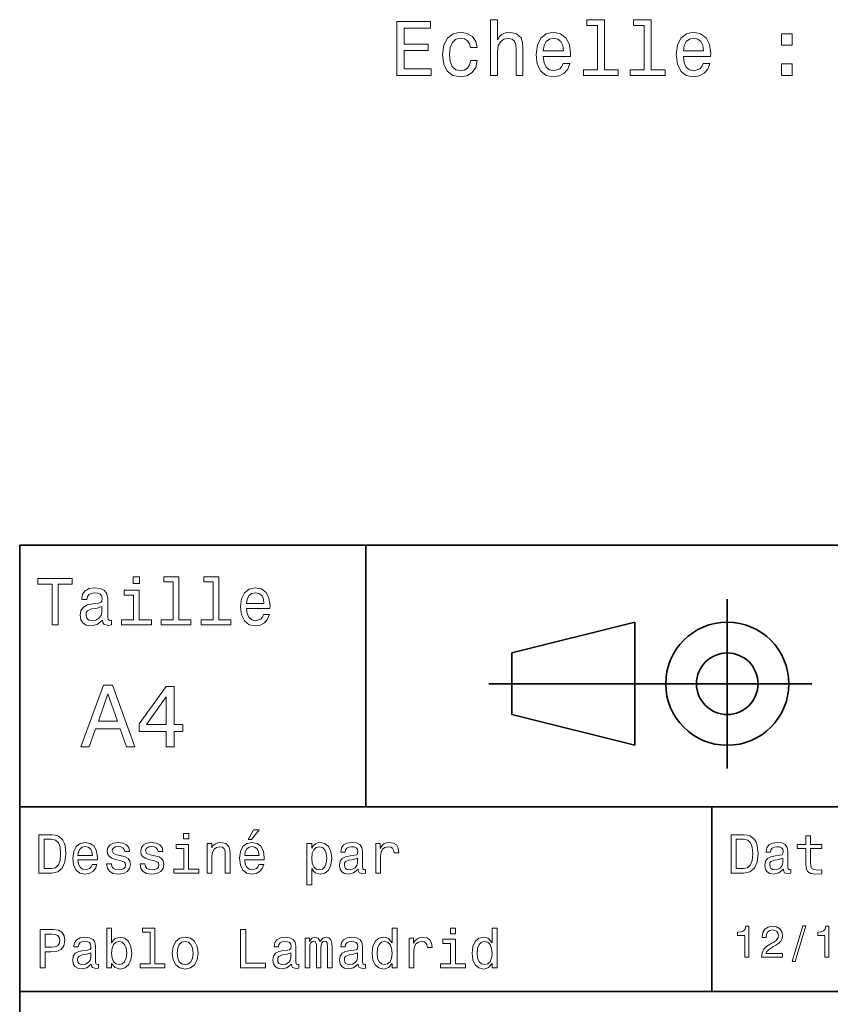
# Model space of a CAD drawing. Extents: x 0 to 297, y 0 to 210.
# Tile 5 of 10: x 97 to 150, y 40 to 104. Entities that reach past the tile are written whole.
import ezdxf

# ---------------------------------------------------------------- set-up
doc = ezdxf.new("R2010")
doc.units = 0

msp = doc.modelspace()

# ---------------------------------------------------------------- linework, layer by layer
at = {"color": 7, "lineweight": 35}
for p, q in [((97, 10), (97, 70)), ((97, 70), (287, 70)), ((127.5, 61), (148.5, 61)), ((97, 53), (162, 53)), ((97, 41), (162, 41))]:
    msp.add_line(p, q, dxfattribs=at)
at = {"color": 7, "lineweight": 35, "ltscale": 0.425}
msp.add_line((119.5, 53), (119.5, 70), dxfattribs=at)
at = {"color": 7, "lineweight": 35, "ltscale": 0.275}
msp.add_line((143, 55.5), (143, 66.5), dxfattribs=at)
at = {"color": 7, "lineweight": 35, "ltscale": 0.206155}
for p, q in [((129, 63), (137, 65)), ((137, 57), (129, 59))]:
    msp.add_line(p, q, dxfattribs=at)
at = {"color": 7, "lineweight": 35, "ltscale": 0.2}
msp.add_line((137, 65), (137, 57), dxfattribs=at)
at = {"color": 7, "lineweight": 35, "ltscale": 0.1}
msp.add_line((129, 59), (129, 63), dxfattribs=at)
at = {"color": 7, "lineweight": 35, "ltscale": 0.3}
msp.add_line((142, 41), (142, 53), dxfattribs=at)
at = {"color": 7, "lineweight": 13}
for points in [[(121.524696, 100.527969), (123.743721, 100.527969), (123.743721, 100.951599), (121.988678, 100.951599), (121.988678, 102.136757), (123.552078, 102.136757), (123.552078, 102.555344), (121.988678, 102.555344), (121.988678, 103.60434), (123.703377, 103.60434), (123.703377, 104.027969), (121.524696, 104.027969)], [(127.611877, 100.527969), (128.055679, 100.527969), (128.055679, 102.09137), (128.101074, 102.44944), (128.247314, 102.711685), (128.474274, 102.87307), (128.776855, 102.933586), (129.018936, 102.883156), (129.170227, 102.746986), (129.24588, 102.520042), (129.271103, 102.217453), (129.271103, 100.527969), (129.714905, 100.527969), (129.714905, 102.308228), (129.694733, 102.666298), (129.603943, 102.963852), (129.306396, 103.236183), (128.842422, 103.332001), (128.590256, 103.2967), (128.373398, 103.200882), (128.191849, 103.049583), (128.055679, 102.842812), (128.055679, 104.14901), (127.611877, 104.14901)], [(134.566483, 103.77581), (134.566483, 100.901169), (133.653656, 100.901169), (133.653656, 100.527969), (135.918076, 100.527969), (135.918076, 100.901169), (135.010284, 100.901169), (135.010284, 104.14901), (133.870514, 104.14901), (133.870514, 103.77581)], [(137.602509, 103.77581), (137.602509, 100.901169), (136.689682, 100.901169), (136.689682, 100.527969), (138.954102, 100.527969), (138.954102, 100.901169), (138.04631, 100.901169), (138.04631, 104.14901), (136.90654, 104.14901), (136.90654, 103.77581)], [(126.300636, 102.338486), (126.739395, 102.338486), (126.648621, 102.741943), (126.431763, 103.059669), (126.093864, 103.256355), (125.655106, 103.332001), (125.170952, 103.23114), (124.802795, 102.948715), (124.570808, 102.489784), (124.49012, 101.874512), (124.565765, 101.264282), (124.792709, 100.810387), (125.15078, 100.527969), (125.639977, 100.432152), (126.073692, 100.507797), (126.411591, 100.719612), (126.643578, 101.052467), (126.744438, 101.496269), (126.320808, 101.496269), (126.245163, 101.213852), (126.103951, 101.002029), (125.902222, 100.870911), (125.655106, 100.830566), (125.347466, 100.896126), (125.125565, 101.097855), (124.989395, 101.425667), (124.944008, 101.889641), (124.989395, 102.343529), (125.130608, 102.671341), (125.357552, 102.87307), (125.655106, 102.943672), (125.917351, 102.898285), (126.114037, 102.782295), (126.245163, 102.590652)], [(131.036224, 101.753471), (132.811447, 101.753471), (132.816483, 101.960243), (132.735794, 102.540215), (132.513885, 102.973938), (132.160873, 103.236183), (131.691849, 103.332001), (131.23291, 103.23114), (130.879883, 102.948715), (130.652939, 102.489784), (130.57225, 101.884598), (130.647903, 101.264282), (130.874847, 100.810387), (131.222824, 100.527969), (131.676712, 100.432152), (132.070084, 100.497711), (132.392853, 100.669182), (132.629883, 100.941513), (132.766052, 101.304626), (132.327301, 101.304626), (132.236511, 101.102898), (132.105392, 100.951599), (131.732193, 100.830566), (131.444733, 100.88604), (131.227875, 101.062553), (131.086655, 101.350014), (131.036224, 101.738342)], [(140.144302, 101.753471), (141.91951, 101.753471), (141.924561, 101.960243), (141.843872, 102.540215), (141.621964, 102.973938), (141.268936, 103.236183), (140.799911, 103.332001), (140.340988, 103.23114), (139.987961, 102.948715), (139.761017, 102.489784), (139.680313, 101.884598), (139.755966, 101.264282), (139.98291, 100.810387), (140.330902, 100.527969), (140.78479, 100.432152), (141.178162, 100.497711), (141.500931, 100.669182), (141.737961, 100.941513), (141.874115, 101.304626), (141.435364, 101.304626), (141.344589, 101.102898), (141.213455, 100.951599), (140.840256, 100.830566), (140.552795, 100.88604), (140.335938, 101.062553), (140.194733, 101.350014), (140.144302, 101.738342)], [(146.523987, 102.484741), (147.21994, 102.484741), (147.21994, 103.236183), (146.523987, 103.236183)], [(131.036224, 102.126671), (131.091705, 102.474655), (131.227875, 102.731857), (131.434647, 102.888199), (131.70697, 102.943672), (131.974274, 102.888199), (132.181046, 102.731857), (132.307114, 102.474655), (132.352509, 102.126671)], [(140.144302, 102.126671), (140.199768, 102.474655), (140.335938, 102.731857), (140.542709, 102.888199), (140.815048, 102.943672), (141.082336, 102.888199), (141.289108, 102.731857), (141.415192, 102.474655), (141.460571, 102.126671)], [(146.523987, 100.527969), (147.21994, 100.527969), (147.21994, 101.279411), (146.523987, 101.279411)], [(99.102303, 64.837173), (99.5, 64.837173), (99.5, 67.47406), (100.407784, 67.47406), (100.407784, 67.837173), (98.190201, 67.837173), (98.190201, 67.47406), (99.102303, 67.47406)], [(104.786743, 67.940918), (104.384727, 67.940918), (104.384727, 67.508644), (104.786743, 67.508644)], [(106.969742, 67.621033), (106.969742, 65.157059), (106.187317, 65.157059), (106.187317, 64.837173), (108.128242, 64.837173), (108.128242, 65.157059), (107.350143, 65.157059), (107.350143, 67.940918), (106.373199, 67.940918), (106.373199, 67.621033)], [(109.572044, 67.621033), (109.572044, 65.157059), (108.789627, 65.157059), (108.789627, 64.837173), (110.730545, 64.837173), (110.730545, 65.157059), (109.952454, 65.157059), (109.952454, 67.940918), (108.975502, 67.940918), (108.975502, 67.621033)], [(102.387611, 65.139771), (102.387611, 65.126801), (102.409225, 64.979828), (102.47406, 64.876076), (102.746399, 64.793945), (102.958214, 64.828529), (102.958214, 65.122475), (102.867432, 65.109505), (102.746399, 65.165703), (102.724785, 65.338615), (102.724785, 66.540344), (102.672913, 66.84726), (102.521614, 67.0634), (102.257927, 67.193085), (101.886169, 67.240631), (101.523056, 67.188759), (101.255043, 67.041786), (101.086456, 66.812675), (101.030258, 66.510086), (101.030258, 66.484146), (101.371758, 66.484146), (101.402016, 66.665703), (101.497116, 66.795387), (101.65274, 66.873199), (101.873199, 66.903458), (102.085014, 66.881844), (102.236313, 66.817001), (102.327087, 66.704605), (102.357346, 66.548988), (102.340057, 66.367432), (102.270897, 66.276657), (102.097984, 66.233429), (101.773773, 66.198845), (101.402016, 66.121033), (101.138329, 65.982704), (100.982712, 65.766571), (100.935158, 65.446686), (100.978386, 65.161385), (101.112389, 64.949562), (101.328529, 64.815559), (101.626801, 64.768013), (102.028816, 64.858788)], [(111.750717, 65.887604), (113.272339, 65.887604), (113.276657, 66.064842), (113.207497, 66.561958), (113.017288, 66.933716), (112.714699, 67.158501), (112.312683, 67.240631), (111.919312, 67.154175), (111.616714, 66.912102), (111.422188, 66.51873), (111.353027, 66), (111.41787, 65.4683), (111.612396, 65.079247), (111.91066, 64.837173), (112.299713, 64.755043), (112.636887, 64.811234), (112.913544, 64.958214), (113.116714, 65.191643), (113.233429, 65.502876), (112.857346, 65.502876), (112.779541, 65.329971), (112.667145, 65.200287), (112.34726, 65.096542), (112.100868, 65.144089), (111.914986, 65.295387), (111.793945, 65.541786), (111.750717, 65.874634)], [(104.773773, 65.157059), (104.773773, 67.080688), (103.796829, 67.080688), (103.796829, 66.756485), (104.393372, 66.756485), (104.393372, 65.157059), (103.615273, 65.157059), (103.615273, 64.837173), (105.560516, 64.837173), (105.560516, 65.157059)], [(111.750717, 66.207489), (111.798271, 66.50576), (111.914986, 66.726219), (112.092216, 66.860229), (112.325653, 66.907776), (112.554756, 66.860229), (112.731987, 66.726219), (112.840057, 66.50576), (112.878967, 66.207489)], [(102.344383, 65.649857), (102.292511, 65.425072), (102.154182, 65.252159), (101.946686, 65.139771), (101.691643, 65.100861), (101.527374, 65.122475), (101.41066, 65.191643), (101.337173, 65.312675), (101.315559, 65.481262), (101.332855, 65.632561), (101.402016, 65.740631), (101.678673, 65.861671), (102.028816, 65.913544), (102.344383, 66.017288)], [(100.982712, 56.9049), (101.51297, 56.9049), (101.933716, 58.080692), (103.530258, 58.080692), (103.951012, 56.9049), (104.492798, 56.9049), (103.028816, 60.910664), (102.440926, 60.910664)], [(106.521614, 56.9049), (107.040344, 56.9049), (107.040344, 57.896255), (107.610954, 57.896255), (107.610954, 58.357349), (107.040344, 58.357349), (107.040344, 60.818443), (106.515854, 60.818443), (104.763687, 58.403458), (104.763687, 57.896255), (106.521614, 57.896255)], [(102.118156, 58.570606), (102.734871, 60.334293), (103.351585, 58.570606)], [(105.247841, 58.357349), (106.521614, 60.149857), (106.521614, 58.357349)], [(99.080688, 51.190563), (98.248558, 51.190563), (98.248558, 48.690563), (99.080688, 48.690563), (99.473343, 48.769814), (99.765129, 49.011169), (99.945244, 49.40382), (100.010086, 49.940563), (99.952446, 50.488113), (99.880402, 50.70425), (99.779541, 50.877163), (99.487755, 51.111313), (99.296829, 51.168949)], [(107.992798, 51.27702), (107.657784, 51.27702), (107.657784, 50.916786), (107.992798, 50.916786)], [(111.84726, 50.88797), (112.059799, 50.88797), (112.560516, 51.500362), (112.207489, 51.500362)], [(144.080688, 51.190563), (143.248566, 51.190563), (143.248566, 48.690563), (144.080688, 48.690563), (144.473343, 48.769814), (144.765137, 49.011169), (144.945251, 49.40382), (145.010086, 49.940563), (144.952454, 50.488113), (144.880402, 50.70425), (144.779541, 50.877163), (144.487747, 51.111313), (144.296829, 51.168949)], [(99.055473, 50.891571), (99.329254, 50.837536), (99.516571, 50.671829), (99.628242, 50.376442), (99.664268, 49.940563), (99.624641, 49.519093), (99.51297, 49.223705), (99.322044, 49.047192), (99.055473, 48.989555), (98.583572, 48.989555), (98.583572, 50.891571)], [(100.784584, 49.565922), (102.052597, 49.565922), (102.056198, 49.713619), (101.998558, 50.127884), (101.840057, 50.437683), (101.587898, 50.625), (101.252884, 50.693443), (100.925072, 50.621399), (100.672913, 50.41967), (100.510803, 50.091862), (100.453171, 49.659584), (100.507202, 49.216499), (100.669312, 48.892292), (100.91787, 48.690563), (101.242073, 48.62212), (101.523056, 48.668949), (101.753601, 48.791428), (101.922913, 48.98595), (102.020172, 49.245319), (101.706772, 49.245319), (101.64193, 49.101227), (101.548271, 48.993156), (101.2817, 48.9067), (101.07637, 48.946327), (100.921471, 49.072407), (100.820602, 49.27774), (100.784584, 49.555115)], [(103.623199, 49.818085), (103.317001, 49.890129), (103.090057, 49.972984), (103.014412, 50.142292), (103.036026, 50.261169), (103.111671, 50.347622), (103.234146, 50.401657), (103.41066, 50.423271), (103.579971, 50.401657), (103.713257, 50.336815), (103.799713, 50.239555), (103.835732, 50.109871), (104.145531, 50.109871), (104.145531, 50.117077), (104.091499, 50.351227), (103.943802, 50.534943), (103.713257, 50.650219), (103.41066, 50.693443), (103.104469, 50.650219), (102.881126, 50.531342), (102.740631, 50.354828), (102.697403, 50.131485), (102.729828, 49.915348), (102.830688, 49.76405), (102.996399, 49.655983), (103.237755, 49.580334), (103.590775, 49.493877), (103.806915, 49.40382), (103.864555, 49.331772), (103.886169, 49.223705), (103.853745, 49.09042), (103.767288, 48.989555), (103.626801, 48.924713), (103.439484, 48.903099), (103.241356, 48.924713), (103.09726, 49.000362), (103, 49.122841), (102.960373, 49.292149), (102.654175, 49.292149), (102.704613, 49.003963), (102.852303, 48.795029), (103.086456, 48.668949), (103.41066, 48.62212), (103.749283, 48.668949), (103.997841, 48.795029), (104.149139, 48.996758), (104.203171, 49.259727), (104.163544, 49.486671), (104.051872, 49.641571), (103.868156, 49.742435)], [(105.791786, 49.818085), (105.485588, 49.890129), (105.258644, 49.972984), (105.182999, 50.142292), (105.204613, 50.261169), (105.280258, 50.347622), (105.40274, 50.401657), (105.579254, 50.423271), (105.748558, 50.401657), (105.881844, 50.336815), (105.9683, 50.239555), (106.004326, 50.109871), (106.314117, 50.109871), (106.314117, 50.117077), (106.260086, 50.351227), (106.112396, 50.534943), (105.881844, 50.650219), (105.579254, 50.693443), (105.273056, 50.650219), (105.049713, 50.531342), (104.909225, 50.354828), (104.865997, 50.131485), (104.898415, 49.915348), (104.999283, 49.76405), (105.164986, 49.655983), (105.406342, 49.580334), (105.759369, 49.493877), (105.975502, 49.40382), (106.033142, 49.331772), (106.054756, 49.223705), (106.022339, 49.09042), (105.935883, 48.989555), (105.795387, 48.924713), (105.60807, 48.903099), (105.409943, 48.924713), (105.265854, 49.000362), (105.168587, 49.122841), (105.12896, 49.292149), (104.822769, 49.292149), (104.873199, 49.003963), (105.020897, 48.795029), (105.255043, 48.668949), (105.579254, 48.62212), (105.91787, 48.668949), (106.166428, 48.795029), (106.317726, 48.996758), (106.371758, 49.259727), (106.33213, 49.486671), (106.220459, 49.641571), (106.036743, 49.742435)], [(107.981987, 48.957134), (107.981987, 50.560158), (107.16787, 50.560158), (107.16787, 50.289986), (107.664986, 50.289986), (107.664986, 48.957134), (107.016571, 48.957134), (107.016571, 48.690563), (108.637611, 48.690563), (108.637611, 48.957134)], [(109.181557, 48.690563), (109.498558, 48.690563), (109.498558, 49.807278), (109.530983, 50.063042), (109.635445, 50.250362), (109.797546, 50.365635), (110.013687, 50.408863), (110.1866, 50.372841), (110.29467, 50.275578), (110.348701, 50.113472), (110.366714, 49.897335), (110.366714, 48.690563), (110.683716, 48.690563), (110.683716, 49.962177), (110.669312, 50.217941), (110.604469, 50.430477), (110.39193, 50.625), (110.060516, 50.693443), (109.876801, 50.668228), (109.721901, 50.599785), (109.588615, 50.484512), (109.484146, 50.329613), (109.484146, 50.625), (109.181557, 50.625)], [(111.627518, 49.565922), (112.895531, 49.565922), (112.899132, 49.713619), (112.841499, 50.127884), (112.682999, 50.437683), (112.430832, 50.625), (112.095825, 50.693443), (111.768013, 50.621399), (111.515854, 50.41967), (111.353745, 50.091862), (111.296112, 49.659584), (111.350143, 49.216499), (111.512245, 48.892292), (111.760803, 48.690563), (112.085014, 48.62212), (112.365997, 48.668949), (112.596542, 48.791428), (112.765854, 48.98595), (112.863113, 49.245319), (112.549713, 49.245319), (112.484871, 49.101227), (112.391212, 48.993156), (112.124641, 48.9067), (111.919312, 48.946327), (111.764412, 49.072407), (111.663544, 49.27774), (111.627518, 49.555115)], [(115.986313, 50.326012), (115.986313, 50.625), (115.669312, 50.625), (115.669312, 47.941284), (115.986313, 47.941284), (115.986313, 48.98595), (116.097984, 48.816643), (116.22406, 48.704971), (116.541069, 48.62212), (116.843658, 48.690563), (117.081413, 48.895893), (117.236313, 49.2201), (117.293945, 49.659584), (117.236313, 50.095463), (117.081413, 50.41967), (116.843658, 50.621399), (116.541069, 50.693443), (116.368156, 50.671829), (116.220459, 50.603386), (116.094383, 50.488113)], [(119.005043, 48.942726), (119.005043, 48.931919), (119.023056, 48.809441), (119.077087, 48.722984), (119.304031, 48.654541), (119.480545, 48.683357), (119.480545, 48.928314), (119.4049, 48.917507), (119.304031, 48.96434), (119.286026, 49.108429), (119.286026, 50.109871), (119.242798, 50.365635), (119.116714, 50.54575), (118.896973, 50.65382), (118.587173, 50.693443), (118.284584, 50.650219), (118.061241, 50.52774), (117.920746, 50.336815), (117.873917, 50.084656), (117.873917, 50.063042), (118.158501, 50.063042), (118.183716, 50.21434), (118.26297, 50.322407), (118.392654, 50.387249), (118.57637, 50.412464), (118.752884, 50.394455), (118.878967, 50.34042), (118.954613, 50.246758), (118.979828, 50.117077), (118.965416, 49.965778), (118.907784, 49.890129), (118.763687, 49.854107), (118.493515, 49.825291), (118.183716, 49.760448), (117.963974, 49.645176), (117.834297, 49.465057), (117.79467, 49.19849), (117.830688, 48.960735), (117.942368, 48.784222), (118.122482, 48.67255), (118.37104, 48.632927), (118.706055, 48.708576)], [(120.143372, 48.690563), (120.460373, 48.690563), (120.460373, 49.796471), (120.492798, 50.063042), (120.590057, 50.253963), (120.748558, 50.369236), (120.961098, 50.408863), (121.119598, 50.383648), (121.238472, 50.3116), (121.310516, 50.189121), (121.335739, 50.023415), (121.656342, 50.023415), (121.613113, 50.315205), (121.49424, 50.524136), (121.296112, 50.650219), (121.02594, 50.693443), (120.842224, 50.664627), (120.683716, 50.592579), (120.543228, 50.4701), (120.431557, 50.304398), (120.431557, 50.625), (120.143372, 50.625)], [(144.055481, 50.891571), (144.329254, 50.837536), (144.516571, 50.671829), (144.628235, 50.376442), (144.664261, 49.940563), (144.624634, 49.519093), (144.51297, 49.223705), (144.322052, 49.047192), (144.055481, 48.989555), (143.583572, 48.989555), (143.583572, 50.891571)], [(146.656342, 48.942726), (146.656342, 48.931919), (146.674347, 48.809441), (146.728394, 48.722984), (146.955338, 48.654541), (147.131851, 48.683357), (147.131851, 48.928314), (147.056198, 48.917507), (146.955338, 48.96434), (146.937317, 49.108429), (146.937317, 50.109871), (146.894089, 50.365635), (146.768005, 50.54575), (146.548264, 50.65382), (146.23848, 50.693443), (145.935883, 50.650219), (145.71254, 50.52774), (145.572052, 50.336815), (145.525223, 50.084656), (145.525223, 50.063042), (145.809799, 50.063042), (145.835022, 50.21434), (145.914261, 50.322407), (146.043945, 50.387249), (146.227661, 50.412464), (146.404175, 50.394455), (146.530258, 50.34042), (146.605911, 50.246758), (146.631119, 50.117077), (146.616714, 49.965778), (146.559082, 49.890129), (146.414978, 49.854107), (146.144806, 49.825291), (145.835022, 49.760448), (145.61528, 49.645176), (145.485596, 49.465057), (145.445969, 49.19849), (145.481995, 48.960735), (145.593658, 48.784222), (145.773773, 48.67255), (146.022339, 48.632927), (146.357346, 48.708576)], [(148.100861, 50.289986), (148.100861, 49.320965), (148.122482, 49.007565), (148.223343, 48.791428), (148.425079, 48.665348), (148.767288, 48.62212), (149.141937, 48.640129), (149.141937, 48.913906), (148.868149, 48.892292), (148.619598, 48.921112), (148.486313, 49.011169), (148.42868, 49.162464), (148.417862, 49.375), (148.417862, 50.289986), (149.141937, 50.289986), (149.141937, 50.560158), (148.417862, 50.560158), (148.417862, 51.125721), (148.100861, 51.125721), (148.100861, 50.560158), (147.553314, 50.560158), (147.553314, 50.289986)], [(100.784584, 49.832493), (100.824211, 50.081055), (100.921471, 50.264771), (101.069168, 50.376442), (101.263687, 50.416069), (101.454613, 50.376442), (101.602303, 50.264771), (101.69236, 50.081055), (101.724785, 49.832493)], [(111.627518, 49.832493), (111.667145, 50.081055), (111.764412, 50.264771), (111.912102, 50.376442), (112.106628, 50.416069), (112.297546, 50.376442), (112.445244, 50.264771), (112.535301, 50.081055), (112.567726, 49.832493)], [(116.48703, 48.9067), (116.274498, 48.953533), (116.119598, 49.097622), (116.022339, 49.331772), (115.989914, 49.659584), (116.022339, 49.983791), (116.119598, 50.217941), (116.274498, 50.358429), (116.48703, 50.408863), (116.681557, 50.358429), (116.836456, 50.21434), (116.933716, 49.98019), (116.969742, 49.659584), (116.933716, 49.335377), (116.836456, 49.097622), (116.681557, 48.953533)], [(118.969025, 49.367798), (118.925797, 49.180477), (118.810516, 49.036385), (118.637611, 48.942726), (118.425072, 48.910305), (118.288185, 48.928314), (118.190926, 48.98595), (118.129684, 49.086815), (118.111671, 49.227306), (118.126083, 49.353386), (118.183716, 49.443443), (118.414268, 49.544312), (118.706055, 49.587536), (118.969025, 49.673992)], [(146.620316, 49.367798), (146.577087, 49.180477), (146.461823, 49.036385), (146.28891, 48.942726), (146.07637, 48.910305), (145.939484, 48.928314), (145.842224, 48.98595), (145.780975, 49.086815), (145.76297, 49.227306), (145.777374, 49.353386), (145.835022, 49.443443), (146.065567, 49.544312), (146.357346, 49.587536), (146.620316, 49.673992)], [(98.324211, 42.530979), (98.655617, 42.530979), (98.655617, 43.586456), (99.023056, 43.586456), (99.394089, 43.604465), (99.689484, 43.730545), (99.880402, 43.975502), (99.945244, 44.310516), (99.894814, 44.620316), (99.750717, 44.84726), (99.51297, 44.98415), (99.188759, 45.030979), (98.324211, 45.030979)], [(102.974785, 42.829971), (103.208931, 42.552593), (103.529541, 42.462536), (103.83213, 42.530979), (104.073486, 42.736309), (104.224785, 43.064121), (104.282417, 43.5), (104.224785, 43.935879), (104.069885, 44.260086), (103.83213, 44.461815), (103.529541, 44.533859), (103.21254, 44.440201), (103.082855, 44.324928), (102.974785, 44.170029), (102.974785, 45.117435), (102.657784, 45.117435), (102.657784, 42.530979), (102.974785, 42.530979)], [(105.474785, 44.850864), (105.474785, 42.79755), (104.822769, 42.79755), (104.822769, 42.530979), (106.440201, 42.530979), (106.440201, 42.79755), (105.791786, 42.79755), (105.791786, 45.117435), (104.977669, 45.117435), (104.977669, 44.850864)], [(111.364555, 42.530979), (112.971184, 42.530979), (112.971184, 42.833572), (111.695969, 42.833572), (111.695969, 45.030979), (111.364555, 45.030979)], [(121.213257, 42.829971), (121.213257, 42.530979), (121.530258, 42.530979), (121.530258, 45.117435), (121.216858, 45.117435), (121.216858, 44.170029), (120.97551, 44.443802), (120.827812, 44.508644), (120.658501, 44.533859), (120.35231, 44.461815), (120.114555, 44.260086), (119.959656, 43.935879), (119.905624, 43.5), (119.959656, 43.064121), (120.114555, 42.736309), (120.35231, 42.530979), (120.658501, 42.462536), (120.827812, 42.487751), (120.979111, 42.552593)], [(125.341499, 45.117435), (125.006485, 45.117435), (125.006485, 44.757202), (125.341499, 44.757202)], [(127.719025, 42.829971), (127.719025, 42.530979), (128.036026, 42.530979), (128.036026, 45.117435), (127.722626, 45.117435), (127.722626, 44.170029), (127.48127, 44.443802), (127.33358, 44.508644), (127.164268, 44.533859), (126.85807, 44.461815), (126.620323, 44.260086), (126.465424, 43.935879), (126.411385, 43.5), (126.465424, 43.064121), (126.620323, 42.736309), (126.85807, 42.530979), (127.164268, 42.462536), (127.33358, 42.487751), (127.484879, 42.552593)], [(144.14122, 43.224785), (144.403458, 43.224785), (144.403458, 45.239193), (144.207504, 45.239193), (144.155624, 45.0634), (144.05188, 44.945248), (143.893372, 44.876083), (143.674362, 44.853027), (143.674362, 44.648415), (144.14122, 44.648415)], [(145.224792, 43.224785), (146.599426, 43.224785), (146.599426, 43.472622), (145.51297, 43.472622), (145.573486, 43.60807), (145.677231, 43.720463), (145.997116, 43.925072), (146.167145, 44.011528), (146.357361, 44.135448), (146.492798, 44.279541), (146.570602, 44.44957), (146.599426, 44.642651), (146.55043, 44.884727), (146.414993, 45.074928), (146.207504, 45.195965), (145.939484, 45.239193), (145.662827, 45.190201), (145.452454, 45.054756), (145.317001, 44.838619), (145.270905, 44.553314), (145.270905, 44.51297), (145.533142, 44.51297), (145.533142, 44.536022), (145.559082, 44.731991), (145.636887, 44.876083), (145.760818, 44.9683), (145.925079, 45), (146.092224, 44.971184), (146.216141, 44.899136), (146.296829, 44.786743), (146.325653, 44.645535), (146.305481, 44.51297), (146.250732, 44.400578), (146.158508, 44.302593), (146.031708, 44.216141), (145.861679, 44.12392), (145.579254, 43.945248), (145.380402, 43.755043), (145.262253, 43.524498), (145.224792, 43.233429)], [(147.213257, 42.956772), (147.412109, 42.956772), (148.109512, 45.279541), (147.907791, 45.279541)], [(149.345825, 43.224785), (149.608078, 43.224785), (149.608078, 45.239193), (149.412109, 45.239193), (149.360229, 45.0634), (149.256485, 44.945248), (149.097992, 44.876083), (148.878967, 44.853027), (148.878967, 44.648415), (149.345825, 44.648415)], [(99.098701, 44.724785), (99.314842, 44.703171), (99.473343, 44.634727), (99.567001, 44.508644), (99.599426, 44.310516), (99.5634, 44.101585), (99.466141, 43.975502), (99.30043, 43.910664), (99.073486, 43.892651), (98.655617, 43.892651), (98.655617, 44.724785)], [(101.656342, 42.783142), (101.656342, 42.772335), (101.674355, 42.649857), (101.728386, 42.5634), (101.95533, 42.494957), (102.131844, 42.523773), (102.131844, 42.76873), (102.056198, 42.757923), (101.95533, 42.804756), (101.937317, 42.948845), (101.937317, 43.950287), (101.894089, 44.206051), (101.768013, 44.386166), (101.548271, 44.494236), (101.238472, 44.533859), (100.935883, 44.490635), (100.71254, 44.368156), (100.572044, 44.177231), (100.525215, 43.925072), (100.525215, 43.903458), (100.809799, 43.903458), (100.835014, 44.054756), (100.914268, 44.162823), (101.043945, 44.227665), (101.227669, 44.25288), (101.404175, 44.234871), (101.530258, 44.180836), (101.605911, 44.087173), (101.631126, 43.957493), (101.616714, 43.806194), (101.559074, 43.730545), (101.414986, 43.694523), (101.144814, 43.665707), (100.835014, 43.600864), (100.615273, 43.485592), (100.485588, 43.305473), (100.445969, 43.038906), (100.481987, 42.801151), (100.593658, 42.624638), (100.773773, 42.512966), (101.022331, 42.473343), (101.357346, 42.548992)], [(103.958214, 43.5), (103.922188, 43.175793), (103.824928, 42.938038), (103.670029, 42.793949), (103.475502, 42.747116), (103.26297, 42.793949), (103.10807, 42.938038), (103.010803, 43.172188), (102.978386, 43.5), (103.010803, 43.824207), (103.10807, 44.058357), (103.26297, 44.198845), (103.475502, 44.249279), (103.670029, 44.198845), (103.824928, 44.054756), (103.922188, 43.820606)], [(106.919312, 43.496399), (106.976944, 43.056915), (107.142654, 42.732708), (107.405617, 42.530979), (107.758644, 42.462536), (108.10807, 42.530979), (108.37104, 42.729107), (108.536743, 43.053314), (108.597984, 43.496399), (108.536743, 43.935879), (108.37104, 44.263687), (108.10807, 44.461815), (107.758644, 44.533859), (107.405617, 44.461815), (107.142654, 44.260086), (106.976944, 43.935879)], [(107.243515, 43.5), (107.27594, 43.824207), (107.376801, 44.058357), (107.538902, 44.20245), (107.758644, 44.25288), (107.974785, 44.20245), (108.136887, 44.061958), (108.237755, 43.824207), (108.273773, 43.5), (108.237755, 43.172188), (108.136887, 42.934437), (107.974785, 42.790344), (107.758644, 42.743515), (107.538902, 42.790344), (107.376801, 42.934437), (107.27594, 43.172188)], [(114.66787, 42.783142), (114.66787, 42.772335), (114.685883, 42.649857), (114.739914, 42.5634), (114.966858, 42.494957), (115.143372, 42.523773), (115.143372, 42.76873), (115.067719, 42.757923), (114.966858, 42.804756), (114.948845, 42.948845), (114.948845, 43.950287), (114.905617, 44.206051), (114.779541, 44.386166), (114.559799, 44.494236), (114.25, 44.533859), (113.947403, 44.490635), (113.72406, 44.368156), (113.583572, 44.177231), (113.536743, 43.925072), (113.536743, 43.903458), (113.821327, 43.903458), (113.846542, 44.054756), (113.925789, 44.162823), (114.055473, 44.227665), (114.239197, 44.25288), (114.415703, 44.234871), (114.541786, 44.180836), (114.617432, 44.087173), (114.642654, 43.957493), (114.628242, 43.806194), (114.570602, 43.730545), (114.426514, 43.694523), (114.156342, 43.665707), (113.846542, 43.600864), (113.626801, 43.485592), (113.497116, 43.305473), (113.457489, 43.038906), (113.493515, 42.801151), (113.605186, 42.624638), (113.785301, 42.512966), (114.033859, 42.473343), (114.368874, 42.548992)], [(115.561241, 42.530979), (115.853027, 42.530979), (115.853027, 43.824207), (115.87104, 44.01873), (115.925072, 44.159222), (116.007927, 44.242073), (116.115997, 44.274494), (116.202454, 44.245678), (116.260086, 44.17363), (116.288902, 44.051151), (116.299713, 43.88905), (116.299713, 42.530979), (116.573486, 42.530979), (116.573486, 43.824207), (116.591499, 44.015129), (116.645531, 44.155621), (116.731987, 44.242073), (116.840057, 44.274494), (116.926514, 44.245678), (116.984146, 44.17363), (117.020172, 43.88905), (117.020172, 42.530979), (117.311958, 42.530979), (117.311958, 43.867435), (117.293945, 44.144814), (117.236313, 44.357349), (117.12104, 44.48703), (116.933716, 44.533859), (116.713974, 44.461815), (116.54467, 44.25288), (116.411385, 44.458214), (116.188042, 44.533859), (115.982712, 44.461815), (115.842216, 44.260086), (115.842216, 44.465416), (115.561241, 44.465416)], [(119.005043, 42.783142), (119.005043, 42.772335), (119.023056, 42.649857), (119.077087, 42.5634), (119.304031, 42.494957), (119.480545, 42.523773), (119.480545, 42.76873), (119.4049, 42.757923), (119.304031, 42.804756), (119.286026, 42.948845), (119.286026, 43.950287), (119.242798, 44.206051), (119.116714, 44.386166), (118.896973, 44.494236), (118.587173, 44.533859), (118.284584, 44.490635), (118.061241, 44.368156), (117.920746, 44.177231), (117.873917, 43.925072), (117.873917, 43.903458), (118.158501, 43.903458), (118.183716, 44.054756), (118.26297, 44.162823), (118.392654, 44.227665), (118.57637, 44.25288), (118.752884, 44.234871), (118.878967, 44.180836), (118.954613, 44.087173), (118.979828, 43.957493), (118.965416, 43.806194), (118.907784, 43.730545), (118.763687, 43.694523), (118.493515, 43.665707), (118.183716, 43.600864), (117.963974, 43.485592), (117.834297, 43.305473), (117.79467, 43.038906), (117.830688, 42.801151), (117.942368, 42.624638), (118.122482, 42.512966), (118.37104, 42.473343), (118.706055, 42.548992)], [(120.71254, 44.249279), (120.921471, 44.198845), (121.079971, 44.058357), (121.17363, 43.824207), (121.209656, 43.5), (121.17363, 43.172188), (121.079971, 42.938038), (120.921471, 42.793949), (120.71254, 42.747116), (120.514412, 42.793949), (120.363113, 42.938038), (120.262253, 43.175793), (120.229828, 43.5), (120.262253, 43.820606), (120.363113, 44.054756), (120.514412, 44.198845)], [(122.311966, 42.530979), (122.628967, 42.530979), (122.628967, 43.636887), (122.661385, 43.903458), (122.758652, 44.094379), (122.917145, 44.209652), (123.129684, 44.249279), (123.288185, 44.224064), (123.407059, 44.152016), (123.479111, 44.029537), (123.504326, 43.863831), (123.824928, 43.863831), (123.7817, 44.155621), (123.662827, 44.364552), (123.464699, 44.490635), (123.194527, 44.533859), (123.010811, 44.505043), (122.85231, 44.432995), (122.711823, 44.310516), (122.600143, 44.144814), (122.600143, 44.465416), (122.311966, 44.465416)], [(125.330696, 42.79755), (125.330696, 44.400574), (124.516571, 44.400574), (124.516571, 44.130402), (125.013695, 44.130402), (125.013695, 42.79755), (124.36528, 42.79755), (124.36528, 42.530979), (125.986313, 42.530979), (125.986313, 42.79755)], [(127.218307, 44.249279), (127.427238, 44.198845), (127.585739, 44.058357), (127.679398, 43.824207), (127.715424, 43.5), (127.679398, 43.172188), (127.585739, 42.938038), (127.427238, 42.793949), (127.218307, 42.747116), (127.020172, 42.793949), (126.868881, 42.938038), (126.768013, 43.175793), (126.735596, 43.5), (126.768013, 43.820606), (126.868881, 44.054756), (127.020172, 44.198845)], [(101.620316, 43.208214), (101.577087, 43.020893), (101.461815, 42.876801), (101.288902, 42.783142), (101.07637, 42.750721), (100.939484, 42.76873), (100.842216, 42.826366), (100.780983, 42.927231), (100.76297, 43.067722), (100.777374, 43.193802), (100.835014, 43.283859), (101.065559, 43.384727), (101.357346, 43.427952), (101.620316, 43.514408)], [(114.631844, 43.208214), (114.588615, 43.020893), (114.473343, 42.876801), (114.30043, 42.783142), (114.087898, 42.750721), (113.951004, 42.76873), (113.853745, 42.826366), (113.792503, 42.927231), (113.774498, 43.067722), (113.788902, 43.193802), (113.846542, 43.283859), (114.077087, 43.384727), (114.368874, 43.427952), (114.631844, 43.514408)], [(118.969025, 43.208214), (118.925797, 43.020893), (118.810516, 42.876801), (118.637611, 42.783142), (118.425072, 42.750721), (118.288185, 42.76873), (118.190926, 42.826366), (118.129684, 42.927231), (118.111671, 43.067722), (118.126083, 43.193802), (118.183716, 43.283859), (118.414268, 43.384727), (118.706055, 43.427952), (118.969025, 43.514408)]]:
    msp.add_lwpolyline(points, close=True, dxfattribs=at)
at = {"color": 7, "lineweight": 35}
for radius in [4, 2]:
    msp.add_circle((143, 61), radius, dxfattribs=at)

doc.saveas('drawing.dxf')
